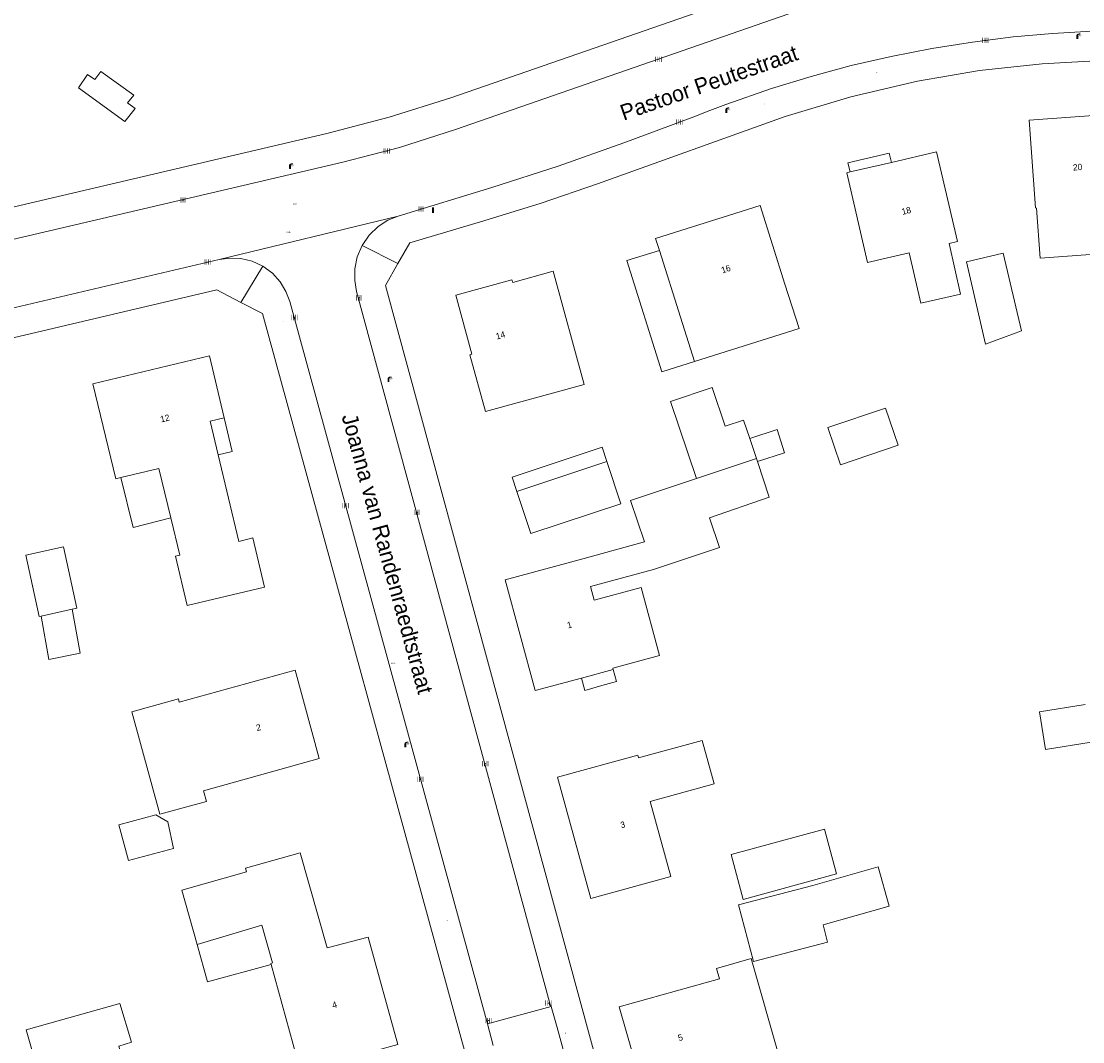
# Model space of a CAD drawing. Header units: metres. Extents: x 197457 to 198138, y 353986 to 354984.
# Tile 43 of 217: x 197630 to 197714, y 354505 to 354586. Entities that reach past the tile are written whole.
import ezdxf
from ezdxf.enums import TextEntityAlignment as Align

# ---------------------------------------------------------------- set-up
doc = ezdxf.new("R2010")
doc.units = ezdxf.units.M
doc.header["$MEASUREMENT"] = 0
for name, color, linetype, lineweight, true_color in [('afsluitpaal', 7, 'Continuous', 0, 0xde7233), ('benzine-   olieput', 7, 'Continuous', 0, 0x104b6e), ('kolk', 7, 'Continuous', 0, 0x104b6e), ('lichtmast', 7, 'Continuous', 0, 0x104b6e), ('verkeersbordpaal', 7, 'Continuous', 0, 0x104b6e)]:
    doc.layers.add(name, color=color, linetype=linetype, lineweight=lineweight, true_color=true_color)
for name, color, linetype, lineweight in [('bijgebouw', 1, 'Continuous', 13), ('Grens maaiveld', 253, 'Continuous', 0), ('grens WOZ object', 7, 'Continuous', 0), ('hoofdgebouw', 1, 'Continuous', 0), ('Hoogtepunt', 7, 'Continuous', 0), ('huisnummerreeks BGT', 7, 'Continuous', 0), ('kant verharding', 7, 'Continuous', 0), ('openbare ruimte label tekst', 7, 'Continuous', 0), ('tussenmuur', 1, 'Continuous', 13), ('vlakafsluiter', 1, 'Continuous', 0), ('waterleidingput', 132, 'Continuous', 0)]:
    doc.layers.add(name, color=color, linetype=linetype, lineweight=lineweight)
doc.styles.add('Style-WORKING', font='WORKING.shx')

# ---------------------------------------------------------------- blocks, each defined once
blk = doc.blocks.new('kolk')
at = {"layer": 'kolk', "linetype": 'Continuous', "lineweight": 0, "true_color": 0xbd2877}
for points in [[(-0.49, -0.43), (-0.49, 0), (-0.49, 0.42), (-0.4, 0.42), (-0.4, 0), (-0.4, -0.43)], [(-0.19, -0.43), (-0.19, 0), (-0.19, 0.42), (-0.11, 0.42), (-0.11, 0), (-0.11, -0.43)], [(0.11, -0.43), (0.11, 0), (0.11, 0.42), (0.19, 0.42), (0.19, 0), (0.19, -0.43)], [(0.4, -0.43), (0.4, 0), (0.4, 0.42), (0.49, 0.42), (0.49, 0), (0.49, -0.43)]]:
    blk.add_hatch(color=232, dxfattribs=at).paths.add_polyline_path(points)
at = {"layer": 'kolk', "linetype": 'Continuous', "lineweight": 0, "true_color": 0x681648}
blk.add_hatch(color=219, dxfattribs=at).paths.add_polyline_path([(0.1, 0, 1), (-0.1, 0, 1)])
blk = doc.blocks.new('benzineolieput')
at = {"layer": 'benzine-   olieput', "linetype": 'Continuous', "lineweight": 0, "true_color": 0xbd2877}
h = blk.add_hatch(color=232, dxfattribs=at)
edge = h.paths.add_edge_path()
edge.add_spline(control_points=[(0.44, 0), (0.44, 0.04), (0.43, 0.09), (0.36, 0.2), (0.28, 0.26), (0.09, 0.32), (-0.02, 0.33), (-0.22, 0.29), (-0.31, 0.24), (-0.42, 0.12), (-0.44, 0.06), (-0.44, -0.06), (-0.42, -0.12), (-0.33, -0.22), (-0.28, -0.26), (-0.1, -0.33), (0.04, -0.33), (0.27, -0.27), (0.37, -0.2), (0.43, -0.08), (0.44, -0.04), (0.44, 0)], knot_values=[0, 0, 0, 0, 0.060484, 0.060484, 0.178041, 0.178041, 0.295599, 0.295599, 0.413157, 0.413157, 0.498623, 0.498623, 0.584089, 0.584089, 0.669555, 0.669555, 0.808438, 0.808438, 0.94732, 0.94732, 1, 1, 1, 1], degree=3, periodic=0)
edge = h.paths.add_edge_path(flags=16)
edge.add_ellipse((0, 0), major_axis=(0.392, 0), ratio=0.689655, start_angle=0, end_angle=360)
h = blk.add_hatch(color=232, dxfattribs=at)
h.paths.add_polyline_path([(-0.05, -0.09, -0.572477), (-0.05, 0.09, 0.381612), (-0.15, 0.17), (-0.25, 0.17), (-0.25, -0.18), (-0.15, -0.18, 0.381612)])
h.paths.add_polyline_path([(-0.15, -0.12), (-0.2, -0.12), (-0.2, -0.02), (-0.15, -0.02, -1)], flags=16)
h.paths.add_polyline_path([(-0.15, 0.02), (-0.2, 0.02), (-0.2, 0.12), (-0.15, 0.12, -1)], flags=16)
at = {"layer": 'benzine-   olieput', "linetype": 'Continuous', "lineweight": 0, "true_color": 0x681648}
blk.add_hatch(color=219, dxfattribs=at).paths.add_polyline_path([(0.1, 0, 1), (-0.1, 0, 1)])
at = {"layer": 'benzine-   olieput', "linetype": 'Continuous', "lineweight": 0, "true_color": 0xbd2877}
h = blk.add_hatch(color=232, dxfattribs=at)
h.paths.add_polyline_path([(0.27, -0.08), (0.27, 0.07, 1), (0.07, 0.07), (0.07, 0.07, -0.377964), (0.07, -0.07), (0.07, -0.08, 1)])
h.paths.add_polyline_path([(0.12, -0.08), (0.12, 0.07, -1), (0.23, 0.07), (0.23, -0.08, -1)], flags=16)
blk = doc.blocks.new('lichtmast')
at = {"layer": 'lichtmast', "linetype": 'Continuous', "lineweight": 0, "true_color": 0xbd2877}
for points in [[(0.15, 0.42, -0.344151), (0.3, 0.61), (0.43, 0.64, 0.960861), (0.4, 0.79), (0.1, 0.74, 0.366629), (-0.15, 0.45), (-0.15, -0.1), (0, -0.1, -0.414214), (-0.1, 0, -1), (0.1, 0, -0.414214), (0, -0.1), (0.15, -0.1)], [(0.35, 0.55, 1), (0.3, 0.56), (0.23, 0.32, 1), (0.28, 0.31)], [(0.42, 0.58, 1), (0.38, 0.57), (0.44, 0.33, 1), (0.48, 0.34)], [(0.49, 0.61, 1), (0.45, 0.58), (0.63, 0.4, 1), (0.66, 0.43)]]:
    blk.add_hatch(color=232, dxfattribs=at).paths.add_polyline_path(points)
at = {"layer": 'lichtmast', "linetype": 'Continuous', "lineweight": 0, "true_color": 0x681648}
blk.add_hatch(color=219, dxfattribs=at).paths.add_polyline_path([(-0.1, 0, 1), (0.1, 0, 1)])
blk = doc.blocks.new('afsluitpaal')
at = {"layer": 'afsluitpaal', "linetype": 'Continuous', "lineweight": 0, "true_color": 0xbd2877}
blk.add_hatch(color=232, dxfattribs=at).paths.add_polyline_path([(0.15, 0.65, 1), (-0.15, 0.65), (-0.15, 0.05), (-0.3, 0.05), (-0.3, -0.1), (0, -0.1, -0.414214), (-0.1, 0, -1), (0.1, 0, -0.414214), (0, -0.1), (0.3, -0.1), (0.3, 0.05), (0.15, 0.05)])
at = {"layer": 'afsluitpaal', "linetype": 'Continuous', "lineweight": 0, "true_color": 0x681648}
blk.add_hatch(color=219, dxfattribs=at).paths.add_polyline_path([(0.1, 0, 1), (-0.1, 0, 1)])
blk = doc.blocks.new('waterleidingput')
at = {"layer": 'waterleidingput', "linetype": 'Continuous', "lineweight": 0, "true_color": 0x248bcb}
h = blk.add_hatch(color=142, dxfattribs=at)
edge = h.paths.add_edge_path()
edge.add_spline(control_points=[(0.44, 0), (0.44, 0.04), (0.43, 0.09), (0.36, 0.2), (0.28, 0.26), (0.09, 0.32), (-0.02, 0.33), (-0.22, 0.29), (-0.31, 0.24), (-0.42, 0.12), (-0.44, 0.06), (-0.44, -0.06), (-0.42, -0.12), (-0.33, -0.22), (-0.28, -0.26), (-0.1, -0.33), (0.04, -0.33), (0.27, -0.27), (0.37, -0.2), (0.43, -0.08), (0.44, -0.04), (0.44, 0)], knot_values=[0, 0, 0, 0, 0.060484, 0.060484, 0.178041, 0.178041, 0.295599, 0.295599, 0.413157, 0.413157, 0.498623, 0.498623, 0.584089, 0.584089, 0.669555, 0.669555, 0.808438, 0.808438, 0.94732, 0.94732, 1, 1, 1, 1], degree=3, periodic=0)
edge = h.paths.add_edge_path(flags=16)
edge.add_ellipse((0, 0), major_axis=(0.392, 0), ratio=0.689655, start_angle=0, end_angle=360)
for points in [[(-0.05, -0.09, -0.141608), (-0.09, -0.05), (-0.1, -0.09), (-0.17, 0.18), (-0.22, 0.18), (-0.12, -0.17), (-0.07, -0.17)], [(0.03, 0.18), (-0.02, 0.18), (-0.05, 0.09, -0.269854), (0.05, 0.09)], [(0.23, 0.18), (0.18, 0.18), (0.1, -0.09), (0.09, -0.05, -0.141608), (0.05, -0.09), (0.08, -0.17), (0.13, -0.17)]]:
    blk.add_hatch(color=142, dxfattribs=at).paths.add_polyline_path(points)
at = {"layer": 'waterleidingput', "linetype": 'Continuous', "lineweight": 0, "true_color": 0x104b6e}
blk.add_hatch(color=156, dxfattribs=at).paths.add_polyline_path([(0.1, 0, 1), (-0.1, 0, 1)])
blk = doc.blocks.new('paal')
at = {"layer": 'verkeersbordpaal', "linetype": 'Continuous', "lineweight": 0, "true_color": 0xbd2877}
blk.add_hatch(color=232, dxfattribs=at).paths.add_polyline_path([(0.15, 0.8), (-0.15, 0.8), (-0.15, -0.1), (0, -0.1, -0.414214), (-0.1, 0, -1), (0.1, 0, -0.414214), (0, -0.1), (0.15, -0.1)])
at = {"layer": 'verkeersbordpaal', "linetype": 'Continuous', "lineweight": 0, "true_color": 0x681648}
blk.add_hatch(color=219, dxfattribs=at).paths.add_polyline_path([(-0.1, 0, 1), (0.1, 0, 1)])

msp = doc.modelspace()

# ---------------------------------------------------------------- linework, layer by layer
at = {"layer": 'bijgebouw', "linetype": 'Continuous', "lineweight": 13, "flags": 128}
for points in [[(197709.616, 354561.546), (197708.178, 354567.707), (197705.254, 354567.025), (197706.758, 354560.501), (197709.616, 354561.546)], [(197688.064, 354553.03), (197687.578, 354554.475), (197686.119, 354553.984), (197685.086, 354557.055), (197681.788, 354555.946), (197683.842, 354549.836)], [(197669.605, 354548.819), (197670.718, 354545.472), (197677.845, 354547.842), (197676.732, 354551.189)], [(197630.642, 354543.757), (197633.631, 354544.419), (197634.708, 354539.556), (197634.329, 354539.472)], [(197631.86, 354538.925), (197631.719, 354538.894), (197630.642, 354543.757)], [(197642.374, 354520.516), (197638.795, 354519.549), (197638.034, 354522.37), (197640.969, 354523.163), (197641.915, 354522.61), (197642.374, 354520.516)], [(197693.99, 354522.026), (197686.585, 354520.019), (197687.552, 354516.452), (197694.961, 354518.483), (197693.99, 354522.026)], [(197693.072, 354517.567), (197698.253, 354519.039), (197699.133, 354515.942), (197693.884, 354514.451)], [(197693.884, 354514.451), (197694.244, 354513.075), (197688.359, 354511.539), (197687.186, 354516.031), (197693.072, 354517.567)]]:
    msp.add_lwpolyline(points, dxfattribs=at)
at = {"layer": 'Grens maaiveld', "linetype": 'Continuous', "lineweight": 0, "flags": 128}
msp.add_lwpolyline([(197590, 354561.755), (197589.921, 354562.062), (197654.536, 354577.193), (197659.483, 354578.488), (197664.356, 354580.037), (197717.858, 354598.591), (197718.164, 354597.865), (197718.822, 354596.309)], dxfattribs=at)
at = {"layer": 'grens WOZ object', "linetype": 'Continuous', "lineweight": 0}
for p, q in [((197699.307, 354574.911), (197696.025, 354574.153)), ((197682.569, 354562.652), (197680.901, 354567.935)), ((197683.683, 354559.113), (197682.569, 354562.652)), ((197694.272, 354553.885), (197698.836, 354555.436)), ((197698.836, 354555.436), (197699.837, 354552.49)), ((197695.273, 354550.939), (197694.272, 354553.885)), ((197688.606, 354551.42), (197688.064, 354553.03)), ((197699.837, 354552.49), (197695.273, 354550.939)), ((197676.732, 354551.189), (197669.605, 354548.819)), ((197688.685, 354551.183), (197688.606, 354551.42)), ((197634.329, 354539.472), (197631.86, 354538.925)), ((197674.731, 354534.02), (197677.239, 354534.7)), ((197711.057, 354531.35), (197714.674, 354531.929)), ((197711.537, 354528.349), (197711.057, 354531.35)), ((197715.154, 354528.928), (197711.537, 354528.349))]:
    msp.add_line(p, q, dxfattribs=at)
at = {"layer": 'grens WOZ object', "linetype": 'Continuous', "lineweight": 0, "flags": 128}
for points in [[(197634.826, 354580.834), (197635.55, 354581.874), (197636.138, 354581.475), (197636.614, 354582.11), (197639.213, 354580.256), (197638.723, 354579.625), (197639.326, 354579.18), (197638.502, 354578.156), (197634.826, 354580.834)], [(197699.307, 354574.911), (197699.139, 354575.64), (197695.857, 354574.884), (197696.025, 354574.153)], [(197680.901, 354567.935), (197678.326, 354567.123), (197681.108, 354558.302), (197683.683, 354559.113)], [(197646.384, 354554.645), (197645.267, 354554.399), (197645.91, 354551.717)], [(197646.384, 354554.645), (197647.016, 354551.979), (197645.91, 354551.717)], [(197688.064, 354553.03), (197690.233, 354553.737), (197690.837, 354551.885), (197688.685, 354551.183)], [(197669.605, 354548.819), (197669.226, 354549.959), (197676.353, 354552.329), (197676.732, 354551.189)], [(197642.151, 354546.721), (197641.212, 354550.646), (197638.176, 354549.913)], [(197638.176, 354549.913), (197639.165, 354545.972), (197642.151, 354546.721)], [(197634.329, 354539.472), (197634.971, 354535.997), (197632.466, 354535.481), (197631.86, 354538.925)], [(197676.342, 354533.422), (197677.5, 354533.735), (197677.239, 354534.7)], [(197676.342, 354533.422), (197674.983, 354533.045), (197674.731, 354534.02)], [(197650.11, 354511.305), (197650.086, 354511.391), (197650.216, 354511.426), (197649.366, 354514.428), (197644.25, 354512.897)], [(197644.25, 354512.897), (197645.072, 354509.936), (197650.11, 354511.305)]]:
    msp.add_lwpolyline(points, dxfattribs=at)
at = {"layer": 'hoofdgebouw', "linetype": 'Continuous', "lineweight": 0}
for p, q in [((197691.977, 354561.747), (197690.859, 354565.269)), ((197683.683, 354559.113), (197691.977, 354561.747)), ((197674.836, 354543.486), (197679.717, 354544.812)), ((197680.441, 354542.635), (197675.435, 354541.276))]:
    msp.add_line(p, q, dxfattribs=at)
at = {"layer": 'hoofdgebouw', "linetype": 'Continuous', "lineweight": 0, "flags": 128}
for points in [[(197721.527, 354572.627), (197721.085, 354578.109), (197717.586, 354577.827), (197717.519, 354578.799), (197710.245, 354578.266), (197710.722, 354571.302), (197710.809, 354571.293), (197711.104, 354567.306), (197715.429, 354567.626), (197715.307, 354569.145)], [(197696.025, 354574.153), (197695.781, 354574.097), (197697.422, 354566.984), (197700.715, 354567.744), (197701.637, 354563.749), (197704.784, 354564.475), (197703.884, 354568.486), (197704.556, 354568.643), (197702.893, 354575.738), (197699.307, 354574.911)], [(197680.901, 354567.935), (197680.6, 354568.889), (197688.89, 354571.506), (197690.859, 354565.269)], [(197666.039, 354559.7), (197664.761, 354564.38), (197669.193, 354565.592), (197669.273, 354565.4), (197672.471, 354566.282), (197674.948, 354557.298), (197667.105, 354555.148), (197665.868, 354559.66), (197666.039, 354559.7)], [(197638.176, 354549.913), (197637.79, 354549.82), (197635.972, 354557.354), (197645.214, 354559.584), (197646.384, 354554.645)], [(197645.91, 354551.717), (197647.555, 354544.86), (197648.655, 354545.152), (197649.577, 354541.225), (197643.443, 354539.785), (197642.529, 354543.679), (197642.86, 354543.757), (197642.151, 354546.721)], [(197684.88, 354546.717), (197689.621, 354548.374), (197688.685, 354551.183)], [(197679.717, 354544.812), (197678.623, 354548.101), (197683.842, 354549.836)], [(197684.88, 354546.717), (197685.66, 354544.371), (197680.441, 354542.635)], [(197674.836, 354543.486), (197668.659, 354541.812), (197671.042, 354533.021), (197674.731, 354534.02)], [(197677.239, 354534.7), (197677.208, 354534.816), (197680.916, 354535.809), (197679.456, 354541.195), (197675.731, 354540.185), (197675.435, 354541.276)], [(197641.277, 354523.224), (197639.05, 354531.354), (197642.753, 354532.369), (197642.822, 354532.118), (197652.013, 354534.636), (197653.928, 354527.644), (197644.748, 354525.087), (197644.981, 354524.238), (197641.277, 354523.224)], [(197679.191, 354527.895), (197672.826, 354526.153), (197675.46, 354516.533), (197681.808, 354518.284), (197680.167, 354524.232), (197685.247, 354525.634), (197684.298, 354529.075), (197679.246, 354527.692), (197679.191, 354527.895)], [(197644.25, 354512.897), (197643.033, 354517.198), (197648.152, 354518.646), (197648.07, 354518.935), (197652.419, 354520.166), (197654.554, 354512.622), (197657.801, 354513.472), (197660.151, 354504.969), (197652.434, 354502.848), (197650.11, 354511.305)], [(197690.387, 354504.079), (197688.176, 354511.783), (197685.43, 354510.994), (197685.664, 354510.177), (197677.711, 354507.96), (197679.686, 354501.041)], [(197630.691, 354506.126), (197633.126, 354497.493), (197639.568, 354499.309), (197638.031, 354504.839), (197639.033, 354505.138), (197638.112, 354508.223), (197630.691, 354506.126)]]:
    msp.add_lwpolyline(points, dxfattribs=at)
at = {"layer": 'kant verharding', "linetype": 'Continuous', "lineweight": 0}
for p, q in [((197578.704, 354551.381), (197645.991, 354567.209)), ((197667.259, 354506.609), (197672.332, 354507.977)), ((197672.332, 354507.977), (197672.31, 354508.057)), ((197672.784, 354506.315), (197672.332, 354507.977)), ((197667.718, 354504.882), (197667.259, 354506.609))]:
    msp.add_line(p, q, dxfattribs=at)
at = {"layer": 'kant verharding', "linetype": 'Continuous', "lineweight": 0, "flags": 128}
for points in [[(197593.766, 354560.422), (197655.791, 354574.923), (197660.302, 354576.103), (197664.745, 354577.518), (197718.822, 354596.309)], [(197660.191, 354570.654), (197667.608, 354572.92), (197672.872, 354574.613), (197678.083, 354576.462), (197683.644, 354578.527), (197684.907, 354579.028), (197686.177, 354579.51), (197689.808, 354580.775), (197692.945, 354581.735), (197696.114, 354582.586), (197699.298, 354583.321), (197702.506, 354583.942), (197705.733, 354584.453), (197708.975, 354584.858), (197712.091, 354585.143), (197715.214, 354585.322), (197718.342, 354585.398), (197721.471, 354585.373), (197725.51, 354585.275)], [(197660.171, 354566.883), (197661.107, 354568.527), (197666.989, 354570.267), (197671.516, 354571.673), (197676.004, 354573.202), (197690.877, 354578.566), (197696.081, 354580.121), (197701.37, 354581.353), (197706.301, 354582.19), (197711.272, 354582.737), (197716.438, 354583.017), (197721.624, 354583.002), (197727.327, 354582.819), (197727.628, 354582.929)], [(197657.331, 354568.335), (197657.893, 354569.148), (197658.592, 354569.819), (197659.375, 354570.322), (197660.191, 354570.654)], [(197672.31, 354508.057), (197672.258, 354508.032), (197656.891, 354564.68), (197656.737, 354565.547), (197656.747, 354566.478), (197656.943, 354567.427), (197657.331, 354568.335)], [(197645.991, 354567.209), (197646.821, 354567.327), (197647.707, 354567.289), (197648.603, 354567.073), (197649.456, 354566.676)], [(197649.456, 354566.676), (197650.212, 354566.117), (197650.83, 354565.433), (197651.287, 354564.673), (197651.58, 354563.887), (197667.259, 354506.609)], [(197660.171, 354566.883), (197659.18, 354565.143), (197677.247, 354498.784), (197677.933, 354496.363), (197678.416, 354494.739), (197679.941, 354489.942), (197681.47, 354485.577), (197682.28, 354483.41), (197683.112, 354481.252), (197684.841, 354476.983), (197686.67, 354472.755), (197686.587, 354472.72), (197690.448, 354464.847), (197690.283, 354464.762), (197696.404, 354452.799), (197697.194, 354452.475)], [(197567.292, 354546.268), (197567.87, 354546.493), (197591.353, 354551.991), (197645.8, 354564.797), (197647.712, 354563.812)], [(197647.712, 354563.812), (197649.421, 354562.931), (197665.52, 354504.208), (197664.355, 354502.062)], [(197676.286, 354493.727), (197674.502, 354499.997), (197672.784, 354506.315)]]:
    msp.add_lwpolyline(points, dxfattribs=at)
at = {"layer": 'tussenmuur', "linetype": 'Continuous', "lineweight": 13}
msp.add_line((197688.606, 354551.42), (197683.842, 354549.836), dxfattribs=at)
at = {"layer": 'vlakafsluiter', "linetype": 'Continuous', "lineweight": 0}
for p, q in [((197660.191, 354570.654), (197645.991, 354567.209)), ((197660.171, 354566.883), (197657.331, 354568.335)), ((197647.712, 354563.812), (197649.456, 354566.676))]:
    msp.add_line(p, q, dxfattribs=at)

# ---------------------------------------------------------------- block references
at = {"layer": 'afsluitpaal', "linetype": 'Continuous', "lineweight": 0, "xscale": 0.1, "yscale": 0.1, "zscale": 0.1}
msp.add_blockref('afsluitpaal', (197673.471, 354505.821), dxfattribs=at)
at = {"layer": 'benzine-   olieput', "linetype": 'Continuous', "lineweight": 0, "xscale": 0.1, "yscale": 0.1, "zscale": 0.1}
msp.add_blockref('benzineolieput', (197689.246, 354579.541), dxfattribs=at)
at = {"layer": 'kolk', "linetype": 'Continuous', "lineweight": 0, "xscale": 0.5, "yscale": 0.5}
for p in [(197706.739, 354584.587), (197680.831, 354583.093), (197682.488, 354578.118), (197659.28, 354575.812), (197643.118, 354571.928), (197661.997, 354571.219), (197645.081, 354567.008), (197657.084, 354564.176), (197651.949, 354562.616), (197656.015, 354547.682), (197661.678, 354547.165), (197667.09, 354527.245), (197661.94, 354525.986), (197672.101, 354508.243), (197667.361, 354506.86)]:
    msp.add_blockref('kolk', p, dxfattribs=at)
at = {"layer": 'lichtmast', "linetype": 'Continuous', "lineweight": 0, "xscale": 0.5, "yscale": 0.5}
for p in [(197714.048, 354584.75), (197686.205, 354578.884), (197651.598, 354574.451), (197659.421, 354557.541), (197660.756, 354528.584)]:
    msp.add_blockref('lichtmast', p, dxfattribs=at)
at = {"layer": 'verkeersbordpaal', "linetype": 'Continuous', "lineweight": 0, "xscale": 0.5, "yscale": 0.5}
msp.add_blockref('paal', (197662.946, 354570.956), dxfattribs=at)
at = {"layer": 'waterleidingput', "linetype": 'Continuous', "lineweight": 0, "xscale": 0.1, "yscale": 0.1, "zscale": 0.1}
for p in [(197698.136, 354582.074), (197651.089, 354562.282), (197664.074, 354514.799)]:
    msp.add_blockref('waterleidingput', p, dxfattribs=at)

# ---------------------------------------------------------------- texts
at = {"layer": 'Hoogtepunt', "linetype": 'Continuous', "lineweight": 0, "style": 'Style-WORKING'}
for s, p in [('23.55', (197651.825, 354571.573)), ('23.55', (197651.825, 354571.573)), ('23.55', (197651.283, 354569.307)), ('23.55', (197651.283, 354569.307)), ('23.51', (197659.629, 354535.142)), ('23.51', (197659.629, 354535.142))]:
    msp.add_text(s, height=0.1, dxfattribs=at).set_placement(p)
at = {"layer": 'huisnummerreeks BGT', "linetype": 'Continuous', "lineweight": 0, "style": 'Style-WORKING'}
for s, rotation, p in [('20', 4.2, (197714.073, 354574.536)), ('18', 13, (197700.487, 354571.078)), ('16', 17.5, (197686.179, 354566.456)), ('14', 15.3, (197668.299, 354561.201)), ('12', 13.6, (197641.686, 354554.618)), ('1', 15.2, (197673.771, 354538.241)), ('2', 15.3, (197649.108, 354530.102)), ('3', 15.3, (197678.002, 354522.395)), ('4', 15.4, (197655.133, 354508.109)), ('5', 15.9, (197682.569, 354505.515))]:
    msp.add_text(s, height=0.5, rotation=rotation, dxfattribs=at).set_placement(p, align=Align.MIDDLE_CENTER)
at = {"layer": 'openbare ruimte label tekst', "linetype": 'Continuous', "lineweight": 0, "style": 'Style-WORKING'}
for s, rotation, p in [('Pastoor Peutestraat', 19.2, (197684.836, 354581.236)), ('Joanna van Randenraedtstraat', 285.4, (197659.336, 354543.884))]:
    msp.add_text(s, height=1.25, rotation=rotation, dxfattribs=at).set_placement(p, align=Align.MIDDLE_CENTER)

doc.saveas('drawing.dxf')
